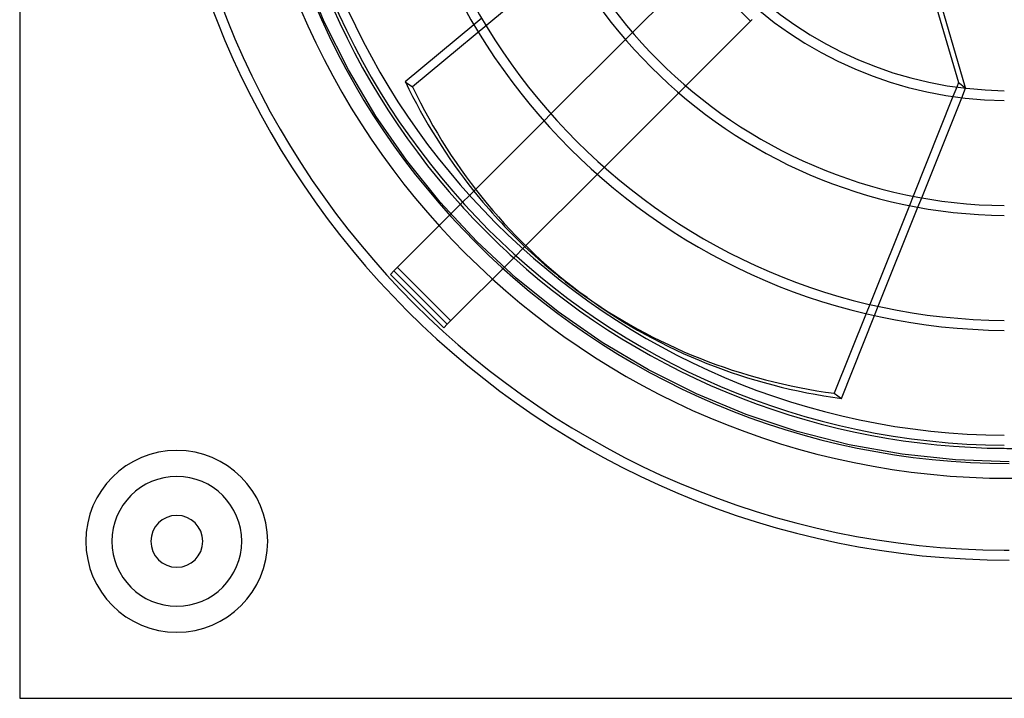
# Model space of a CAD drawing. Header units: millimetres. Extents: x -200 to 200, y -200 to 200.
# Tile 1 of 11: x -200 to -1, y -200 to -63. Entities that reach past the tile are written whole.
import ezdxf

# ---------------------------------------------------------------- set-up
doc = ezdxf.new("R2010")
doc.units = ezdxf.units.MM
doc.layers.add('HIDDEN', color=7, linetype='Continuous')
doc.layers.add('THICK', color=7, linetype='Continuous')

msp = doc.modelspace()

# ---------------------------------------------------------------- linework, layer by layer
at = {"layer": 'HIDDEN'}
for p, q in [((-68.64, -33.07), (-120.62, -76.37)), ((-138.44, -63.22), (-142.59, -53.18)), ((-63.06, -52.27), (-52.27, -63.06)), ((-133.57, -72.94), (-138.44, -63.22)), ((-106.63, -62.48), (-108.19, -63.78)), ((-76.15, -65.37), (-77.57, -66.79)), ((-128.03, -82.28), (-133.57, -72.94)), ((-122.06, -75.33), (-120.62, -76.37)), ((-66.79, -77.57), (-65.37, -76.15)), ((-10.6, -76.4), (-11.37, -78.31)), ((-9.61, -78.54), (-8.84, -76.62)), ((-121.83, -91.2), (-128.03, -82.28)), ((-92.62, -81.83), (-94.03, -83.25)), ((-115.02, -99.66), (-121.83, -91.2)), ((-83.25, -94.03), (-81.83, -92.62)), ((-109.07, -98.29), (-110.49, -99.7)), ((-19.42, -98.46), (-20.18, -100.35)), ((-18.46, -100.68), (-17.7, -98.79)), ((-107.61, -107.61), (-115.02, -99.66)), ((-99.66, -115.02), (-107.61, -107.61)), ((-99.7, -110.49), (-98.29, -109.07)), ((-123.66, -112.87), (-123.66, -112.87)), ((-123.66, -112.87), (-112.87, -123.66)), ((-125.07, -114.29), (-125.07, -114.29)), ((-91.2, -121.83), (-99.66, -115.02)), ((-28.17, -120.34), (-28.92, -122.21)), ((-27.22, -122.6), (-26.47, -120.72)), ((-82.28, -128.03), (-91.2, -121.83)), ((-114.29, -125.07), (-114.29, -125.07)), ((-112.87, -123.66), (-112.87, -123.66)), ((-72.94, -133.57), (-82.28, -128.03)), ((-63.22, -138.44), (-72.94, -133.57)), ((-53.18, -142.59), (-63.22, -138.44)), ((-42.88, -146.02), (-53.18, -142.59)), ((-32.35, -148.71), (-42.88, -146.02)), ((-21.66, -150.64), (-32.35, -148.71)), ((-10.86, -151.8), (-21.66, -150.64)), ((0, -152.19), (-10.86, -151.8)), ((-200, -200), (-200, -200))]:
    msp.add_line(p, q, dxfattribs=at)
for centre, radius, start, end in [((0, 0), 155.5, 180, 0), ((0, 0), 152.5, 180, 270), ((0, 0), 149.45, 222.0755, 227.9245), ((-168.25, -168.25), 18.38, 90, 270), ((-168.25, -168.25), 18.38, 270, 90), ((0, 0), 149.45, 269.6166, 270.3834), ((-168.25, -168.25), 13.12, 90, 270), ((-168.25, -168.25), 13.12, 270, 90), ((0, 0), 170.05, 269.6631, 270)]:
    msp.add_arc(centre, radius, start, end, dxfattribs=at)
for centre, major_axis, start_param, end_param in [((0.72, -0.52), (86.05, 118.44), 2.70526, 3.141593), ((-0.72, 0.52), (-86.05, -118.44), -0.233923, -0.114055)]:
    msp.add_ellipse(centre, major_axis=major_axis, ratio=0.866025, start_param=start_param, end_param=end_param, dxfattribs=at)
at = {"layer": 'THICK'}
for p, q in [((-200, 200), (-200, -200)), ((-62.76, -51.98), (-76.15, -65.37)), ((-16.31, -54.9), (-10.24, -75.5)), ((-8.81, -76.54), (-15.18, -54.9)), ((-65.37, -76.15), (-51.98, -62.76)), ((-108.19, -63.78), (-122.06, -75.33)), ((-77.57, -66.79), (-92.62, -81.83)), ((-10.24, -75.5), (-10.6, -76.4)), ((-10.24, -75.5), (-8.81, -76.54)), ((-81.83, -92.62), (-66.79, -77.57)), ((-8.84, -76.62), (-8.81, -76.54)), ((-11.37, -78.31), (-19.42, -98.46)), ((-17.7, -98.79), (-9.61, -78.54)), ((-94.03, -83.25), (-109.07, -98.29)), ((-98.29, -109.07), (-83.25, -94.03)), ((-110.49, -99.7), (-124.36, -113.58)), ((-20.18, -100.35), (-28.17, -120.34)), ((-26.47, -120.72), (-18.46, -100.68)), ((-113.58, -124.36), (-99.7, -110.49)), ((-125.07, -114.29), (-124.36, -113.58)), ((-125.07, -114.29), (-114.29, -125.07)), ((-124.36, -113.58), (-113.58, -124.36)), ((-85.33, -118.96), (-86.77, -117.92)), ((-28.92, -122.21), (-35.36, -138.32)), ((-33.92, -139.36), (-27.22, -122.6)), ((-113.58, -124.36), (-114.29, -125.07)), ((-35.36, -138.32), (-33.92, -139.36)), ((-200, -200), (200, -200))]:
    msp.add_line(p, q, dxfattribs=at)
for centre, radius, start, end in [((0, 0), 172.05, 180, 270), ((0, 0), 170.05, 180.3369, 269.6631), ((0, 0), 149.45, 180.3834, 222.0755), ((0, 0), 148.82, 180.385, 269.615), ((0, 0), 146.82, 180.3902, 269.6098), ((0, 0), 125.59, 180.4562, 269.5438), ((0, 0), 123.59, 180.4636, 269.5364), ((0, 0), 102.36, 180.5598, 269.4402), ((0, 0), 100.36, 180.5709, 269.4291), ((0, 0), 79.13, 180.7241, 269.2759), ((0, 0), 77.13, 180.7429, 269.2571), ((0, 0), 149.45, 227.9245, 269.6166), ((-168.25, -168.25), 18.38, 90, 270), ((-168.25, -168.25), 18.38, 270, 90), ((-168.25, -168.25), 13.12, 90, 270), ((-168.25, -168.25), 13.12, 270, 90), ((-168.25, -168.25), 5.25, 0, 180), ((-168.25, -168.25), 5.25, 180, 0)]:
    msp.add_arc(centre, radius, start, end, dxfattribs=at)
for centre, major_axis, start_param, end_param in [((-0.72, 0.52), (-86.05, -118.44), -0.436332, -0.233923), ((-0.72, 0.52), (-86.05, -118.44), -0.114055, 0), ((-0.72, 0.52), (-86.05, -118.44), 0, 0.436332), ((0.72, -0.52), (86.05, 118.44), 3.141593, 3.577925)]:
    msp.add_ellipse(centre, major_axis=major_axis, ratio=0.866025, start_param=start_param, end_param=end_param, dxfattribs=at)

doc.saveas('drawing.dxf')
